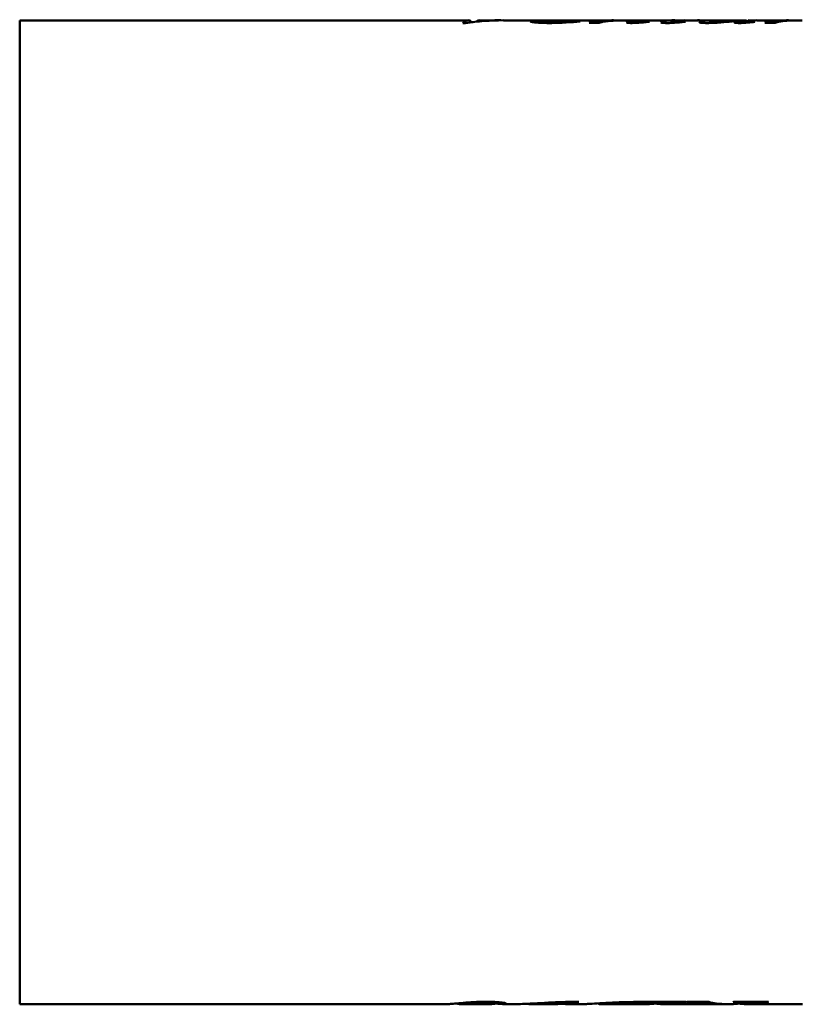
# Model space of a CAD drawing. Header units: millimetres. Extents: x 1066 to 1559, y 677 to 1180.
# Tile 2 of 5: x 1066 to 1204, y 871 to 1045. Entities that reach past the tile are written whole.
import ezdxf

# ---------------------------------------------------------------- set-up
doc = ezdxf.new("R2010")
doc.units = ezdxf.units.MM
doc.header["$LTSCALE"] = 6.25
doc.layers.add('Widoczne (ISO)', color=7, linetype='Continuous', lineweight=50)

msp = doc.modelspace()

# ---------------------------------------------------------------- linework, layer by layer
at = {"layer": 'Widoczne (ISO)'}
for p, q in [((1065.75, 871.43), (1065.75, 1044.82)), ((1065.75, 1044.82), (1144.8, 1044.82)), ((1146.85, 1044.82), (1150.09, 1044.82)), ((1151.03, 1044.82), (1158.37, 1044.82)), ((1159.8, 1044.82), (1163.7, 1044.82)), ((1163.71, 1044.79), (1163.71, 1044.82)), ((1165.37, 1044.82), (1168.65, 1044.82)), ((1168.68, 1044.59), (1168.68, 1044.82)), ((1170.45, 1044.82), (1172.17, 1044.82)), ((1173.24, 1044.82), (1175.07, 1044.82)), ((1175.07, 1044.61), (1175.07, 1044.82)), ((1176.93, 1044.82), (1180.98, 1044.82)), ((1181.25, 1044.66), (1181.25, 1044.82)), ((1182.87, 1044.82), (1185.69, 1044.82)), ((1186.42, 1044.82), (1187.86, 1044.82)), ((1187.9, 1044.64), (1187.9, 1044.82)), ((1189.75, 1044.82), (1193.9, 1044.82)), ((1194.11, 1044.67), (1194.11, 1044.82)), ((1194.39, 1044.72), (1194.39, 1044.81)), ((1194.39, 1044.81), (1195.19, 1044.81)), ((1195.68, 1044.82), (1199.56, 1044.82)), ((1199.59, 1044.59), (1199.59, 1044.82)), ((1201.29, 1044.82), (1202.85, 1044.82)), ((1144.32, 1044.34), (1143.89, 1044.34)), ((1145.3, 1044.47), (1145.3, 1044.64)), ((1145.3, 1044.52), (1145.71, 1044.52)), ((1146.34, 1044.59), (1146.34, 1044.67)), ((1157.67, 1044.38), (1157.67, 1044.66)), ((1157.81, 1044.72), (1157.81, 1044.74)), ((1164.31, 1044.58), (1164.31, 1044.62)), ((1167.93, 1044.38), (1166.17, 1044.38)), ((1169.47, 1044.7), (1169.47, 1044.75)), ((1174.66, 1044.38), (1174.66, 1044.5)), ((1175.22, 1044.43), (1175.22, 1044.48)), ((1176.43, 1044.54), (1176.43, 1044.6)), ((1180.61, 1044.36), (1180.61, 1044.49)), ((1181.59, 1044.42), (1181.59, 1044.49)), ((1182.72, 1044.54), (1182.72, 1044.6)), ((1187.47, 1044.36), (1187.47, 1044.52)), ((1193, 1044.36), (1193, 1044.76)), ((1193.54, 1044.38), (1193.54, 1044.5)), ((1195.03, 1044.53), (1195.03, 1044.59)), ((1198.91, 1044.38), (1197.11, 1044.38)), ((1200.19, 1044.69), (1200.19, 1044.74)), ((1065.75, 871.43), (1141.3, 871.43)), ((1143.47, 871.43), (1148.95, 871.43)), ((1149.73, 871.78), (1149.73, 871.61)), ((1151.15, 871.43), (1153.76, 871.43)), ((1155.96, 871.43), (1160.55, 871.43)), ((1156.49, 871.55), (1156.49, 871.44)), ((1157.08, 871.58), (1157.08, 871.45)), ((1160.65, 871.46), (1160.65, 871.43)), ((1162.61, 871.43), (1165.56, 871.43)), ((1164.33, 871.8), (1164.33, 871.84)), ((1167.84, 871.56), (1167.84, 871.44)), ((1167.93, 871.43), (1176.8, 871.43)), ((1171.05, 871.72), (1171.05, 871.63)), ((1176.43, 871.81), (1183.21, 871.81)), ((1178.23, 871.81), (1178.23, 871.73)), ((1178.69, 871.81), (1178.69, 871.69)), ((1178.9, 871.43), (1186.95, 871.43)), ((1181.11, 871.81), (1181.11, 871.71)), ((1181.8, 871.81), (1181.8, 871.76)), ((1183.05, 871.81), (1183.05, 871.77)), ((1183.41, 871.81), (1187.24, 871.81)), ((1187.77, 871.67), (1187.77, 871.43)), ((1191.67, 871.81), (1197.79, 871.81)), ((1192.98, 871.81), (1192.98, 871.75)), ((1193.32, 871.81), (1193.32, 871.69)), ((1193.53, 871.43), (1203.73, 871.43)), ((1196.48, 871.81), (1196.48, 871.76)), ((1197.65, 871.81), (1197.65, 871.77))]:
    msp.add_line(p, q, dxfattribs=at)
for centre, major_axis, ratio, start_param, end_param in [((1144.8, 958.13), (0, -86.7), 0.099117, 3.093218, 3.247075), ((1151.03, 958.13), (0, 86.7), 0.735326, 0, 0.105482), ((1150.09, 958.13), (0, -86.7), 0.733129, 3.134138, 3.200625), ((1146.85, 958.13), (0, 86.7), 0.1, 0, 0.059032), ((1168.69, 958.13), (0, -86.7), 0.287986, 3.157318, 3.24283), ((1160.35, 958.13), (481.48, 0), 0.180064, 1.550852, 1.553508), ((1170.45, 958.13), (0, 86.7), 0.287469, 0, 0.039256), ((1175.22, 958.13), (0, -86.7), 0.330579, 3.157469, 3.212259), ((1177.07, 958.13), (0, 86.7), 0.331565, 0.017234, 0.074144), ((1180.98, 958.13), (0, -86.7), 0.302682, 3.131384, 3.210143), ((1182.87, 958.13), (0, 86.7), 0.308851, 0, 0.069911), ((1184.38, 958.13), (-121.38, 0), 0.714286, 4.702393, 4.705409), ((1187.92, 958.13), (0, -86.7), 0.336918, 3.157167, 3.199266), ((1189.83, 958.13), (0, 86.7), 0.34375, 0.017535, 0.060996), ((1195.68, 958.13), (0, 86.7), 0.302198, 0, 0.063413), ((1193.93, 958.13), (0, -86.7), 0.28, 3.122638, 3.133947), ((1199.62, 958.13), (0, -86.7), 0.286988, 3.158072, 3.24283), ((1189.99, 958.13), (535.79, 0), 0.161812, 1.550638, 1.552872), ((1201.29, 958.13), (0, 86.7), 0.287016, 0, 0.044085), ((1160.21, 958.13), (0, 86.7), 0.692308, 6.210856, 6.214786), ((1170.52, 958.13), (0, 86.7), 0.295302, 0.07868, 0.101238), ((1166.24, 958.13), (-142.79, 0), 0.607143, 4.638397, 4.640967), ((1174.33, 958.13), (-118.22, 0), 0.733333, 4.638094, 4.64142), ((1186.96, 958.13), (-111.47, 0), 0.777778, 4.636733, 4.639908), ((1201.14, 958.13), (0, 86.7), 0.254386, 0.083975, 0.101238), ((1176.8, 958.13), (0, -86.7), 0.285867, 0, 0.060489), ((1178.9, 958.13), (0, 86.7), 0.287449, 3.09936, 3.199363), ((1180.25, 958.13), (0, 86.7), 0.363636, 3.230659, 3.235656), ((1180.94, 958.13), (0, -86.7), 0.30303, 0.089067, 0.094063), ((1187.83, 958.13), (0, -86.7), 0.325905, 6.226925, 6.281084), ((1189.91, 958.13), (0, 86.7), 0.327731, 3.047529, 3.13738), ((1189.45, 958.13), (0, -86.7), 0.272727, 0.089067, 0.094063), ((1191.55, 958.13), (0, -86.7), 0.282776, 0.002101, 0.060791), ((1193.53, 958.13), (0, 86.7), 0.286486, 3.101412, 3.199665), ((1195.32, 958.13), (0, 86.7), 0.30303, 3.230659, 3.235656)]:
    msp.add_ellipse(centre, major_axis=major_axis, ratio=ratio, start_param=start_param, end_param=end_param, dxfattribs=at)
for points, knots in [([(1155.73, 1044.64), (1155.73, 1044.68), (1155.82, 1044.71), (1156.17, 1044.76), (1156.43, 1044.78), (1157.19, 1044.82), (1157.81, 1044.82), (1158.87, 1044.82), (1159.04, 1044.82), (1159.2, 1044.82)], [0, 0, 0, 0, 0.1756756, 0.1756756, 0.3673139, 0.3673139, 0.633694, 0.633694, 0.6823237, 0.6823237, 0.6823237, 0.6823237]), ([(1159.8, 1044.82), (1159.47, 1044.82), (1159.12, 1044.82), (1158.34, 1044.8), (1158.03, 1044.78), (1157.81, 1044.74)], [-0.4591481, -0.4591481, -0.4591481, -0.4591481, -0.2600442, -0.2600442, 0, 0, 0, 0]), ([(1160.73, 1044.77), (1161.16, 1044.77), (1161.58, 1044.78), (1162.3, 1044.8), (1162.61, 1044.8), (1163.02, 1044.81), (1163.31, 1044.82), (1163.57, 1044.82), (1163.62, 1044.82), (1163.69, 1044.82), (1163.71, 1044.82), (1163.71, 1044.82)], [-0.7675339, -0.7675339, -0.7675339, -0.7675339, -0.4778274, -0.4778274, -0.2301538, -0.2301538, -0.0916286, -0.0916286, -0.0440815, -0.0440815, 0, 0, 0, 0]), ([(1164.58, 1044.81), (1164.18, 1044.8), (1163.69, 1044.79), (1162.65, 1044.77), (1162.08, 1044.76), (1161.51, 1044.75)], [0, 0, 0, 0, 0.1814814, 0.1814814, 0.3632061, 0.3632061, 0.3632061, 0.3632061]), ([(1163.71, 1044.8), (1163.72, 1044.8), (1163.74, 1044.8), (1163.97, 1044.8), (1164.2, 1044.8), (1164.58, 1044.81), (1164.71, 1044.81), (1164.83, 1044.81)], [0.077978, 0.077978, 0.077978, 0.077978, 0.0822372, 0.0822372, 0.1504693, 0.1504693, 0.2084812, 0.2084812, 0.2084812, 0.2084812]), ([(1165.37, 1044.82), (1165.36, 1044.82), (1165.35, 1044.82), (1165.29, 1044.82), (1165.23, 1044.82), (1165.02, 1044.82), (1164.82, 1044.81), (1164.58, 1044.81)], [0.0206282, 0.0206282, 0.0206282, 0.0206282, 0.0513972, 0.0513972, 0.1038548, 0.1038548, 0.2084239, 0.2084239, 0.2084239, 0.2084239]), ([(1168.3, 1044.81), (1168.38, 1044.82), (1168.47, 1044.82), (1168.62, 1044.82), (1168.68, 1044.82), (1168.68, 1044.82)], [0, 0, 0, 0, 0.0916226, 0.0916226, 0.1847125, 0.1847125, 0.1847125, 0.1847125]), ([(1169.47, 1044.75), (1170.59, 1044.82), (1171.58, 1044.82), (1172.48, 1044.82), (1172.56, 1044.82), (1172.64, 1044.82)], [0, 0, 0, 0, 0.5715577, 0.5715577, 0.6312455, 0.6312455, 0.6312455, 0.6312455]), ([(1173.24, 1044.82), (1172.98, 1044.82), (1172.74, 1044.82), (1172.15, 1044.82), (1171.77, 1044.81), (1170.69, 1044.78), (1170.07, 1044.75), (1169.51, 1044.7)], [0.0457125, 0.0457125, 0.0457125, 0.0457125, 0.138055, 0.138055, 0.2901325, 0.2901325, 0.5289714, 0.5289714, 0.5289714, 0.5289714]), ([(1174.77, 1044.81), (1174.84, 1044.81), (1174.91, 1044.82), (1175.02, 1044.82), (1175.07, 1044.82), (1175.07, 1044.82)], [0, 0, 0, 0, 0.0689546, 0.0689546, 0.1421896, 0.1421896, 0.1421896, 0.1421896]), ([(1175.5, 1044.8), (1175.61, 1044.8), (1175.72, 1044.8), (1175.94, 1044.8), (1176.03, 1044.8), (1176.3, 1044.81), (1176.45, 1044.81), (1176.58, 1044.81), (1176.58, 1044.81), (1176.59, 1044.81)], [0, 0, 0, 0, 0.0335142, 0.0335142, 0.0652443, 0.0652443, 0.1226921, 0.1226921, 0.1268245, 0.1268245, 0.1268245, 0.1268245]), ([(1176.93, 1044.82), (1176.91, 1044.82), (1176.87, 1044.82), (1176.76, 1044.82), (1176.67, 1044.81), (1176.57, 1044.81)], [0.0366281, 0.0366281, 0.0366281, 0.0366281, 0.0930259, 0.0930259, 0.1876112, 0.1876112, 0.1876112, 0.1876112]), ([(1187.46, 1044.81), (1187.56, 1044.82), (1187.67, 1044.82), (1187.83, 1044.82), (1187.9, 1044.82), (1187.9, 1044.82)], [0, 0, 0, 0, 0.0942225, 0.0942225, 0.167419, 0.167419, 0.167419, 0.167419]), ([(1187.9, 1044.8), (1187.93, 1044.8), (1187.96, 1044.8), (1188.25, 1044.8), (1188.51, 1044.8), (1188.78, 1044.8)], [0.07152042, 0.07152042, 0.07152042, 0.07152042, 0.08085616, 0.08085616, 0.16160882, 0.16160882, 0.16160882, 0.16160882]), ([(1188.04, 1044.48), (1188.18, 1044.48), (1188.33, 1044.48), (1188.64, 1044.49), (1188.82, 1044.5), (1189.23, 1044.52), (1189.66, 1044.55), (1190.91, 1044.65), (1191.77, 1044.72), (1192.73, 1044.77), (1193.23, 1044.83), (1193.9, 1044.82)], [0, 0, 0, 0, 0.0426857, 0.0426857, 0.1001395, 0.1001395, 0.1835571, 0.1835571, 0.2246937, 0.2246937, 0.237288, 0.237288, 0.237288, 0.237288]), ([(1188.78, 1044.8), (1188.9, 1044.8), (1189.02, 1044.8), (1189.16, 1044.8), (1189.18, 1044.8), (1189.19, 1044.8)], [0, 0, 0, 0, 0.03688747, 0.03688747, 0.04247252, 0.04247252, 0.04247252, 0.04247252]), ([(1189.75, 1044.82), (1189.72, 1044.82), (1189.69, 1044.82), (1189.56, 1044.82), (1189.43, 1044.81), (1189.3, 1044.81)], [0.0601491, 0.0601491, 0.0601491, 0.0601491, 0.0853724, 0.0853724, 0.1618039, 0.1618039, 0.1618039, 0.1618039]), ([(1199.21, 1044.81), (1199.3, 1044.81), (1199.39, 1044.82), (1199.53, 1044.82), (1199.59, 1044.82), (1199.59, 1044.82)], [0, 0, 0, 0, 0.0934709, 0.0934709, 0.1849969, 0.1849969, 0.1849969, 0.1849969]), ([(1200.19, 1044.74), (1200.71, 1044.78), (1201.29, 1044.8), (1202.29, 1044.82), (1202.75, 1044.82), (1203.24, 1044.82)], [0, 0, 0, 0, 0.3078556, 0.3078556, 0.5112911, 0.5112911, 0.5112911, 0.5112911]), ([(1202.83, 1044.82), (1202.44, 1044.81), (1202.06, 1044.8), (1201.36, 1044.78), (1201.02, 1044.76), (1200.7, 1044.73)], [0, 0, 0, 0, 0.1816975, 0.1816975, 0.3642386, 0.3642386, 0.3642386, 0.3642386]), ([(1203.72, 1044.82), (1203.6, 1044.82), (1203.45, 1044.82), (1203.14, 1044.82), (1202.98, 1044.82), (1202.83, 1044.82)], [0.00428237, 0.00428237, 0.00428237, 0.00428237, 0.0450226, 0.0450226, 0.08705255, 0.08705255, 0.08705255, 0.08705255]), ([(1145.21, 1044.72), (1145.23, 1044.71), (1145.25, 1044.7), (1145.28, 1044.67), (1145.3, 1044.66), (1145.3, 1044.64)], [0, 0, 0, 0, 0.0662475, 0.0662475, 0.1259318, 0.1259318, 0.1259318, 0.1259318]), ([(1159.21, 1044.35), (1158.9, 1044.35), (1158.59, 1044.35), (1158.01, 1044.37), (1157.75, 1044.37), (1157.17, 1044.4), (1156.89, 1044.43), (1156.59, 1044.46), (1156.53, 1044.47), (1156.24, 1044.5), (1156.05, 1044.53), (1155.79, 1044.59), (1155.73, 1044.62), (1155.73, 1044.64)], [0, 0, 0, 0, 0.0932123, 0.0932123, 0.176888, 0.176888, 0.2866765, 0.2866765, 0.3152434, 0.3152434, 0.4431296, 0.4431296, 0.5683106, 0.5683106, 0.5683106, 0.5683106]), ([(1157.73, 1044.71), (1157.71, 1044.71), (1157.7, 1044.7), (1157.69, 1044.69), (1157.68, 1044.68), (1157.67, 1044.67), (1157.67, 1044.66)], [0, 0, 0, 0, 0.05366022, 0.05366022, 0.05366022, 0.09719325, 0.09719325, 0.09719325, 0.09719325]), ([(1157.67, 1044.66), (1157.67, 1044.64), (1157.71, 1044.63), (1157.88, 1044.59), (1158, 1044.57), (1158.33, 1044.54), (1158.58, 1044.52), (1159.12, 1044.49), (1159.33, 1044.48), (1159.79, 1044.47), (1160.03, 1044.47), (1160.27, 1044.47)], [0, 0, 0, 0, 0.0814179, 0.0814179, 0.161317, 0.161317, 0.242833, 0.242833, 0.2910235, 0.2910235, 0.3411468, 0.3411468, 0.3411468, 0.3411468]), ([(1161.51, 1044.75), (1160.92, 1044.74), (1160.25, 1044.73), (1159.02, 1044.72), (1158.36, 1044.72), (1157.73, 1044.71)], [0, 0, 0, 0, 0.1876554, 0.1876554, 0.3783725, 0.3783725, 0.3783725, 0.3783725]), ([(1157.81, 1044.74), (1158.31, 1044.74), (1158.81, 1044.75), (1159.78, 1044.76), (1160.27, 1044.76), (1160.73, 1044.77)], [-0.2976271, -0.2976271, -0.2976271, -0.2976271, -0.1484099, -0.1484099, 0, 0, 0, 0]), ([(1164.55, 1044.6), (1163.82, 1044.54), (1163, 1044.48), (1161.65, 1044.41), (1161.15, 1044.39), (1160.17, 1044.36), (1159.7, 1044.35), (1159.21, 1044.35)], [0, 0, 0, 0, 0.3071154, 0.3071154, 0.4676195, 0.4676195, 0.6132178, 0.6132178, 0.6132178, 0.6132178]), ([(1160.27, 1044.47), (1160.7, 1044.47), (1161.12, 1044.48), (1161.98, 1044.5), (1162.66, 1044.53), (1164.31, 1044.62)], [0, 0, 0, 0, 0.1290054, 0.1290054, 0.2711073, 0.2711073, 0.2711073, 0.2711073]), ([(1169.51, 1044.7), (1169.31, 1044.68), (1169.13, 1044.66), (1168.96, 1044.64), (1168.79, 1044.61), (1168.64, 1044.58), (1168.51, 1044.55)], [0, 0, 0, 0, 0.119152, 0.119152, 0.119152, 0.2425991, 0.2425991, 0.2425991, 0.2425991]), ([(1172.74, 1044.45), (1172.74, 1044.47), (1172.81, 1044.5), (1172.98, 1044.56), (1173.09, 1044.58), (1173.2, 1044.61)], [0, 0, 0, 0, 0.078311, 0.078311, 0.1517462, 0.1517462, 0.1517462, 0.1517462]), ([(1173.66, 1044.35), (1173.55, 1044.35), (1173.44, 1044.35), (1173.25, 1044.36), (1173.16, 1044.36), (1173.02, 1044.37), (1172.94, 1044.38), (1172.83, 1044.4), (1172.8, 1044.41), (1172.75, 1044.43), (1172.74, 1044.44), (1172.74, 1044.45)], [0, 0, 0, 0, 0.0317948, 0.0317948, 0.0610713, 0.0610713, 0.0865963, 0.0865963, 0.1057153, 0.1057153, 0.1269328, 0.1269328, 0.1269328, 0.1269328]), ([(1174.82, 1044.39), (1174.65, 1044.38), (1174.46, 1044.37), (1174.07, 1044.36), (1173.87, 1044.35), (1173.66, 1044.35)], [0, 0, 0, 0, 0.0628729, 0.0628729, 0.1254267, 0.1254267, 0.1254267, 0.1254267]), ([(1174.94, 1044.58), (1174.88, 1044.57), (1174.81, 1044.55), (1174.71, 1044.52), (1174.66, 1044.51), (1174.66, 1044.5)], [0, 0, 0, 0, 0.0581205, 0.0581205, 0.1184674, 0.1184674, 0.1184674, 0.1184674]), ([(1174.66, 1044.5), (1174.66, 1044.5), (1174.67, 1044.49), (1174.71, 1044.48), (1174.74, 1044.48), (1174.79, 1044.47), (1174.82, 1044.47), (1174.86, 1044.47), (1174.87, 1044.47), (1174.9, 1044.47), (1174.91, 1044.47), (1174.92, 1044.47)], [0, 0, 0, 0, 0.01689141, 0.01689141, 0.03383952, 0.03383952, 0.04497486, 0.04497486, 0.04975988, 0.04975988, 0.05432355, 0.05432355, 0.05432355, 0.05432355]), ([(1176.79, 1044.58), (1176.52, 1044.55), (1176.22, 1044.52), (1175.58, 1044.46), (1175.22, 1044.42), (1174.82, 1044.39)], [0, 0, 0, 0, 0.1464464, 0.1464464, 0.2911342, 0.2911342, 0.2911342, 0.2911342]), ([(1174.92, 1044.47), (1174.95, 1044.47), (1174.98, 1044.47), (1175.01, 1044.47), (1175.07, 1044.47), (1175.15, 1044.47), (1175.22, 1044.48)], [0, 0, 0, 0, 0.00824158, 0.00824158, 0.00824158, 0.03013307, 0.03013307, 0.03013307, 0.03013307]), ([(1175.22, 1044.48), (1175.46, 1044.5), (1175.68, 1044.52), (1176.07, 1044.56), (1176.26, 1044.58), (1176.43, 1044.6)], [0, 0, 0, 0, 0.0944494, 0.0944494, 0.1901343, 0.1901343, 0.1901343, 0.1901343]), ([(1178.78, 1044.46), (1178.78, 1044.49), (1178.85, 1044.52), (1179, 1044.57), (1179.09, 1044.6), (1179.19, 1044.62)], [0, 0, 0, 0, 0.0893538, 0.0893538, 0.1734686, 0.1734686, 0.1734686, 0.1734686]), ([(1179.9, 1044.35), (1179.82, 1044.35), (1179.73, 1044.35), (1179.56, 1044.35), (1179.49, 1044.36), (1179.27, 1044.37), (1179.16, 1044.38), (1178.98, 1044.39), (1178.91, 1044.41), (1178.8, 1044.43), (1178.78, 1044.45), (1178.78, 1044.46)], [0, 0, 0, 0, 0.0262773, 0.0262773, 0.0508565, 0.0508565, 0.0976179, 0.0976179, 0.1529496, 0.1529496, 0.2138156, 0.2138156, 0.2138156, 0.2138156]), ([(1181.16, 1044.39), (1180.97, 1044.38), (1180.76, 1044.37), (1180.54, 1044.36), (1180.33, 1044.35), (1180.12, 1044.35), (1179.9, 1044.35)], [0, 0, 0, 0, 0.0699976, 0.0699976, 0.0699976, 0.13508, 0.13508, 0.13508, 0.13508]), ([(1181, 1044.61), (1180.92, 1044.59), (1180.83, 1044.57), (1180.67, 1044.53), (1180.61, 1044.5), (1180.61, 1044.49)], [0, 0, 0, 0, 0.0792562, 0.0792562, 0.177823, 0.177823, 0.177823, 0.177823]), ([(1180.61, 1044.49), (1180.61, 1044.48), (1180.61, 1044.48), (1180.63, 1044.47), (1180.64, 1044.47), (1180.68, 1044.46), (1180.71, 1044.46), (1180.76, 1044.46), (1180.78, 1044.46), (1180.84, 1044.45), (1180.87, 1044.45), (1180.9, 1044.45)], [0, 0, 0, 0, 0.01214316, 0.01214316, 0.0228037, 0.0228037, 0.04022428, 0.04022428, 0.05761762, 0.05761762, 0.07460376, 0.07460376, 0.07460376, 0.07460376]), ([(1180.9, 1044.45), (1180.95, 1044.45), (1181, 1044.45), (1181.04, 1044.46), (1181.13, 1044.46), (1181.22, 1044.46), (1181.29, 1044.47), (1181.4, 1044.47), (1181.5, 1044.48), (1181.59, 1044.49)], [0, 0, 0, 0, 0.01488048, 0.01488048, 0.01488048, 0.0424164, 0.0424164, 0.0424164, 0.0798027, 0.0798027, 0.0798027, 0.0798027]), ([(1183.11, 1044.58), (1182.84, 1044.55), (1182.55, 1044.52), (1181.93, 1044.45), (1181.56, 1044.42), (1181.16, 1044.39)], [0, 0, 0, 0, 0.1456989, 0.1456989, 0.2895036, 0.2895036, 0.2895036, 0.2895036]), ([(1181.59, 1044.49), (1181.72, 1044.5), (1181.95, 1044.52), (1182.31, 1044.56), (1182.52, 1044.58), (1182.72, 1044.6)], [0, 0, 0, 0, 0.0533986, 0.0533986, 0.1187028, 0.1187028, 0.1187028, 0.1187028]), ([(1185.6, 1044.48), (1185.6, 1044.51), (1185.7, 1044.55), (1185.93, 1044.62), (1186.08, 1044.65), (1186.23, 1044.68)], [0, 0, 0, 0, 0.1212662, 0.1212662, 0.2441533, 0.2441533, 0.2441533, 0.2441533]), ([(1186.94, 1044.35), (1186.79, 1044.35), (1186.65, 1044.35), (1186.38, 1044.36), (1186.25, 1044.37), (1186.04, 1044.38), (1185.9, 1044.39), (1185.73, 1044.42), (1185.68, 1044.43), (1185.62, 1044.45), (1185.6, 1044.47), (1185.6, 1044.48)], [0, 0, 0, 0, 0.0435184, 0.0435184, 0.0853373, 0.0853373, 0.1219075, 0.1219075, 0.1424035, 0.1424035, 0.1641337, 0.1641337, 0.1641337, 0.1641337]), ([(1193, 1044.76), (1192.34, 1044.72), (1191.58, 1044.65), (1190.31, 1044.54), (1189.59, 1044.47), (1188.43, 1044.39), (1188.12, 1044.38), (1187.52, 1044.36), (1187.23, 1044.35), (1186.94, 1044.35)], [0, 0, 0, 0, 0.3725835, 0.3725835, 0.6122131, 0.6122131, 0.6909179, 0.6909179, 0.7587017, 0.7587017, 0.7587017, 0.7587017]), ([(1188.01, 1044.66), (1187.89, 1044.64), (1187.76, 1044.61), (1187.55, 1044.56), (1187.47, 1044.54), (1187.47, 1044.52)], [0, 0, 0, 0, 0.1099409, 0.1099409, 0.2233433, 0.2233433, 0.2233433, 0.2233433]), ([(1187.47, 1044.52), (1187.47, 1044.52), (1187.48, 1044.51), (1187.52, 1044.5), (1187.55, 1044.5), (1187.62, 1044.49), (1187.66, 1044.49), (1187.76, 1044.48), (1187.81, 1044.48), (1187.92, 1044.48), (1187.98, 1044.48), (1188.04, 1044.48)], [0, 0, 0, 0, 0.01870571, 0.01870571, 0.03516926, 0.03516926, 0.05172342, 0.05172342, 0.0674401, 0.0674401, 0.08520105, 0.08520105, 0.08520105, 0.08520105]), ([(1191.73, 1044.44), (1191.73, 1044.46), (1191.76, 1044.48), (1191.81, 1044.51), (1191.85, 1044.52), (1191.89, 1044.53)], [0, 0, 0, 0, 0.0525258, 0.0525258, 0.1057546, 0.1057546, 0.1057546, 0.1057546]), ([(1192.61, 1044.35), (1192.51, 1044.35), (1192.41, 1044.35), (1192.22, 1044.36), (1192.14, 1044.36), (1191.99, 1044.37), (1191.92, 1044.38), (1191.82, 1044.4), (1191.79, 1044.41), (1191.74, 1044.42), (1191.73, 1044.43), (1191.73, 1044.44)], [0, 0, 0, 0, 0.0303586, 0.0303586, 0.0589024, 0.0589024, 0.0885833, 0.0885833, 0.1118674, 0.1118674, 0.1369457, 0.1369457, 0.1369457, 0.1369457]), ([(1191.89, 1044.53), (1191.97, 1044.56), (1192.14, 1044.61), (1192.56, 1044.7), (1192.78, 1044.73), (1193, 1044.76)], [0, 0, 0, 0, 0.1033136, 0.1033136, 0.20242, 0.20242, 0.20242, 0.20242]), ([(1193.71, 1044.39), (1193.54, 1044.38), (1193.35, 1044.37), (1193.15, 1044.36), (1192.98, 1044.35), (1192.8, 1044.35), (1192.61, 1044.35)], [0, 0, 0, 0, 0.0633899, 0.0633899, 0.0633899, 0.1193025, 0.1193025, 0.1193025, 0.1193025]), ([(1194.02, 1044.65), (1193.91, 1044.62), (1193.8, 1044.6), (1193.61, 1044.54), (1193.54, 1044.51), (1193.54, 1044.5)], [0, 0, 0, 0, 0.1131893, 0.1131893, 0.2248572, 0.2248572, 0.2248572, 0.2248572]), ([(1193.54, 1044.5), (1193.54, 1044.49), (1193.54, 1044.48), (1193.57, 1044.47), (1193.59, 1044.47), (1193.63, 1044.47), (1193.64, 1044.47), (1193.68, 1044.46), (1193.7, 1044.46), (1193.73, 1044.46), (1193.74, 1044.46), (1193.76, 1044.46)], [0, 0, 0, 0, 0.02173278, 0.02173278, 0.03523333, 0.03523333, 0.04481787, 0.04481787, 0.05083811, 0.05083811, 0.05718759, 0.05718759, 0.05718759, 0.05718759]), ([(1195.38, 1044.57), (1195.16, 1044.54), (1194.92, 1044.51), (1194.38, 1044.45), (1194.06, 1044.42), (1193.71, 1044.39)], [0, 0, 0, 0, 0.1335825, 0.1335825, 0.2662743, 0.2662743, 0.2662743, 0.2662743]), ([(1193.76, 1044.46), (1193.8, 1044.46), (1193.84, 1044.46), (1193.92, 1044.47), (1193.96, 1044.47), (1194.1, 1044.48), (1194.19, 1044.49), (1194.55, 1044.53), (1194.83, 1044.57), (1195.03, 1044.59)], [0, 0, 0, 0, 0.0116802, 0.0116802, 0.0252251, 0.0252251, 0.0652337, 0.0652337, 0.1210406, 0.1210406, 0.1210406, 0.1210406]), ([(1199.85, 1044.64), (1199.75, 1044.62), (1199.65, 1044.6), (1199.48, 1044.57), (1199.33, 1044.53), (1199.29, 1044.52)], [0, 0, 0, 0, 0.0876849, 0.0876849, 0.1477758, 0.1477758, 0.1477758, 0.1477758]), ([(1200.7, 1044.73), (1200.53, 1044.72), (1200.38, 1044.71), (1200.24, 1044.69), (1200.1, 1044.68), (1199.97, 1044.66), (1199.85, 1044.64)], [0, 0, 0, 0, 0.0953916, 0.0953916, 0.0953916, 0.1964924, 0.1964924, 0.1964924, 0.1964924]), ([(1141.3, 871.43), (1141.36, 871.43), (1141.43, 871.43), (1141.71, 871.44), (1142.01, 871.46), (1142.88, 871.54), (1143.36, 871.59), (1143.93, 871.64)], [0.2976327, 0.2976327, 0.2976327, 0.2976327, 0.3912529, 0.3912529, 0.6377482, 0.6377482, 0.8419313, 0.8419313, 0.8419313, 0.8419313]), ([(1144.35, 871.49), (1143.93, 871.44), (1143.55, 871.42), (1143.04, 871.44), (1142.85, 871.48), (1142.79, 871.53)], [-0.8206367, -0.8206367, -0.8206367, -0.8206367, -0.4080851, -0.4080851, -0.0731403, -0.0731403, -0.0731403, -0.0731403]), ([(1143.93, 871.64), (1144.27, 871.67), (1144.65, 871.7), (1145.07, 871.73), (1145.43, 871.76), (1145.83, 871.78), (1146.26, 871.8)], [0, 0, 0, 0, 0.1655661, 0.1655661, 0.1655661, 0.3105807, 0.3105807, 0.3105807, 0.3105807]), ([(1146.67, 871.75), (1146.09, 871.71), (1145.62, 871.65), (1144.9, 871.56), (1144.6, 871.51), (1144.35, 871.49)], [-0.4907786, -0.4907786, -0.4907786, -0.4907786, -0.2477555, -0.2477555, 0, 0, 0, 0]), ([(1146.26, 871.8), (1146.5, 871.82), (1146.75, 871.82), (1147.02, 871.83), (1147.3, 871.84), (1147.6, 871.84), (1147.89, 871.84)], [0, 0, 0, 0, 0.0812145, 0.0812145, 0.0812145, 0.1691245, 0.1691245, 0.1691245, 0.1691245]), ([(1147.9, 871.8), (1147.67, 871.8), (1147.45, 871.79), (1147.24, 871.79), (1147.03, 871.78), (1146.84, 871.77), (1146.67, 871.75)], [0, 0, 0, 0, 0.0686912, 0.0686912, 0.0686912, 0.1362882, 0.1362882, 0.1362882, 0.1362882]), ([(1147.89, 871.84), (1148.21, 871.84), (1148.53, 871.83), (1149.13, 871.82), (1149.41, 871.8), (1150.1, 871.76), (1150.38, 871.73), (1150.84, 871.68), (1151.06, 871.65), (1151.31, 871.59), (1151.38, 871.57), (1151.48, 871.52), (1151.5, 871.5), (1151.5, 871.49)], [0, 0, 0, 0, 0.096148, 0.096148, 0.18988, 0.18988, 0.343803, 0.343803, 0.756362, 0.756362, 1.045445, 1.045445, 1.380722, 1.380722, 1.380722, 1.380722]), ([(1149.73, 871.61), (1149.73, 871.62), (1149.71, 871.64), (1149.61, 871.68), (1149.54, 871.7), (1149.3, 871.74), (1149.13, 871.75), (1148.82, 871.77), (1148.66, 871.78), (1148.29, 871.79), (1148.1, 871.8), (1147.9, 871.8)], [-0.2749353, -0.2749353, -0.2749353, -0.2749353, -0.2217274, -0.2217274, -0.1770226, -0.1770226, -0.1173555, -0.1173555, -0.0586781, -0.0586781, 0, 0, 0, 0]), ([(1148.95, 871.43), (1149.15, 871.43), (1149.33, 871.44), (1149.62, 871.49), (1149.73, 871.54), (1149.73, 871.61)], [-0.5554144, -0.5554144, -0.5554144, -0.5554144, -0.2984835, -0.2984835, 0, 0, 0, 0]), ([(1151.5, 871.49), (1151.5, 871.45), (1151.41, 871.43), (1151.24, 871.43), (1151.06, 871.42), (1150.8, 871.43), (1150.47, 871.46)], [0, 0, 0, 0, 0.2734093, 0.2734093, 0.2734093, 0.5566932, 0.5566932, 0.5566932, 0.5566932]), ([(1153.76, 871.43), (1154.11, 871.43), (1154.6, 871.45), (1155.5, 871.49), (1155.93, 871.51), (1157.26, 871.59), (1158.15, 871.64), (1159.54, 871.71), (1160.38, 871.75), (1161.28, 871.78)], [0.357237, 0.357237, 0.357237, 0.357237, 0.685388, 0.685388, 0.924526, 0.924526, 1.356615, 1.356615, 1.924311, 1.924311, 1.924311, 1.924311]), ([(1156.49, 871.44), (1156.03, 871.42), (1155.62, 871.43), (1155.23, 871.45), (1155.15, 871.46), (1155.08, 871.47)], [-0.6279344, -0.6279344, -0.6279344, -0.6279344, -0.3135858, -0.3135858, -0.2174895, -0.2174895, -0.2174895, -0.2174895]), ([(1158.33, 871.45), (1158.13, 871.45), (1157.92, 871.45), (1157.53, 871.45), (1157.37, 871.44), (1156.96, 871.44), (1156.71, 871.44), (1156.49, 871.44)], [-0.2077504, -0.2077504, -0.2077504, -0.2077504, -0.1397173, -0.1397173, -0.0786531, -0.0786531, 0, 0, 0, 0]), ([(1162.22, 871.73), (1161.29, 871.69), (1160.44, 871.64), (1158.88, 871.55), (1157.96, 871.49), (1157.08, 871.45)], [0, 0, 0, 0, 0.3168386, 0.3168386, 0.6405436, 0.6405436, 0.6405436, 0.6405436]), ([(1157.08, 871.45), (1157.33, 871.46), (1157.61, 871.46), (1158.15, 871.47), (1158.51, 871.47), (1159.11, 871.47)], [0, 0, 0, 0, 0.0821486, 0.0821486, 0.1706503, 0.1706503, 0.1706503, 0.1706503]), ([(1160.65, 871.43), (1160.65, 871.43), (1160.62, 871.43), (1160.49, 871.43), (1160.4, 871.43), (1160.08, 871.43), (1159.86, 871.44), (1159.49, 871.44), (1159.29, 871.44), (1158.82, 871.45), (1158.58, 871.45), (1158.33, 871.45)], [-0.3213705, -0.3213705, -0.3213705, -0.3213705, -0.2626631, -0.2626631, -0.2126434, -0.2126434, -0.1456797, -0.1456797, -0.0740583, -0.0740583, 0, 0, 0, 0]), ([(1159.11, 871.47), (1159.44, 871.47), (1159.78, 871.47), (1160.4, 871.47), (1160.68, 871.46), (1161.43, 871.45), (1161.72, 871.44), (1161.99, 871.44), (1162.13, 871.43), (1162.4, 871.43), (1162.52, 871.43), (1162.61, 871.43)], [0, 0, 0, 0, 0.1004321, 0.1004321, 0.1918488, 0.1918488, 0.3594617, 0.3594617, 0.5441053, 0.5441053, 0.7976172, 0.7976172, 0.7976172, 0.7976172]), ([(1161.28, 871.78), (1161.72, 871.79), (1162.19, 871.8), (1162.66, 871.81), (1163.21, 871.83), (1163.78, 871.83), (1164.33, 871.84)], [0, 0, 0, 0, 0.1437507, 0.1437507, 0.1437507, 0.312036, 0.312036, 0.312036, 0.312036]), ([(1164.33, 871.8), (1163.95, 871.79), (1163.57, 871.78), (1163.2, 871.77), (1162.86, 871.76), (1162.53, 871.75), (1162.22, 871.73)], [0, 0, 0, 0, 0.1180674, 0.1180674, 0.1180674, 0.2255813, 0.2255813, 0.2255813, 0.2255813]), ([(1165.56, 871.43), (1165.59, 871.43), (1165.63, 871.43), (1165.87, 871.44), (1166.15, 871.45), (1166.82, 871.5), (1167.34, 871.53), (1168.61, 871.6), (1169.54, 871.66), (1171.76, 871.75), (1172.68, 871.77), (1174.22, 871.8), (1175.35, 871.81), (1176.43, 871.81)], [0.135867, 0.135867, 0.135867, 0.135867, 0.200526, 0.200526, 0.456304, 0.456304, 1.255784, 1.255784, 1.902294, 1.902294, 2.509364, 2.509364, 3.825385, 3.825385, 3.825385, 3.825385]), ([(1171.05, 871.63), (1170.63, 871.6), (1170.25, 871.58), (1169.56, 871.54), (1169.25, 871.51), (1168.7, 871.47), (1168.36, 871.45), (1167.92, 871.42), (1167.84, 871.43), (1167.84, 871.44)], [-1.108947, -1.108947, -1.108947, -1.108947, -0.84916, -0.84916, -0.574851, -0.574851, -0.266828, -0.266828, 0, 0, 0, 0]), ([(1177.21, 871.74), (1176.28, 871.74), (1175.34, 871.74), (1173.84, 871.71), (1173.18, 871.7), (1172.01, 871.67), (1171.51, 871.65), (1171.05, 871.63)], [-0.6973253, -0.6973253, -0.6973253, -0.6973253, -0.3738011, -0.3738011, -0.1674651, -0.1674651, 0, 0, 0, 0]), ([(1178.23, 871.73), (1178.11, 871.74), (1177.96, 871.74), (1177.82, 871.74), (1177.62, 871.74), (1177.41, 871.74), (1177.21, 871.74)], [0, 0, 0, 0, 0.03747499, 0.03747499, 0.03747499, 0.08861222, 0.08861222, 0.08861222, 0.08861222]), ([(1178.69, 871.69), (1178.69, 871.69), (1178.68, 871.7), (1178.67, 871.7), (1178.66, 871.7), (1178.62, 871.71), (1178.57, 871.72), (1178.48, 871.72), (1178.44, 871.73), (1178.34, 871.73), (1178.29, 871.73), (1178.23, 871.73)], [-0.07637785, -0.07637785, -0.07637785, -0.07637785, -0.06629464, -0.06629464, -0.05588049, -0.05588049, -0.03441015, -0.03441015, -0.01749986, -0.01749986, 0, 0, 0, 0]), ([(1178.3, 871.59), (1178.38, 871.6), (1178.48, 871.62), (1178.63, 871.66), (1178.69, 871.68), (1178.69, 871.69)], [-0.08015356, -0.08015356, -0.08015356, -0.08015356, -0.03884704, -0.03884704, 0, 0, 0, 0]), ([(1181.11, 871.71), (1180.95, 871.69), (1180.8, 871.67), (1180.55, 871.62), (1180.43, 871.59), (1180.33, 871.57)], [0, 0, 0, 0, 0.082316, 0.082316, 0.1593869, 0.1593869, 0.1593869, 0.1593869]), ([(1181.8, 871.76), (1181.65, 871.75), (1181.51, 871.75), (1181.39, 871.74), (1181.28, 871.73), (1181.18, 871.72), (1181.11, 871.71)], [0, 0, 0, 0, 0.04708506, 0.04708506, 0.04708506, 0.08927564, 0.08927564, 0.08927564, 0.08927564]), ([(1183.05, 871.77), (1182.81, 871.77), (1182.52, 871.77), (1182.28, 871.77), (1182.08, 871.76), (1181.92, 871.76), (1181.8, 871.76)], [0, 0, 0, 0, 0.0743192, 0.0743192, 0.0743192, 0.132353, 0.132353, 0.132353, 0.132353]), ([(1186.24, 871.57), (1186.07, 871.59), (1185.85, 871.63), (1185.47, 871.69), (1185.32, 871.7), (1185.07, 871.72), (1184.92, 871.74), (1184.26, 871.76), (1183.77, 871.77), (1183.28, 871.77)], [0, 0, 0, 0, 0.1617488, 0.1617488, 0.24011, 0.24011, 0.2819481, 0.2819481, 0.3441091, 0.3441091, 0.3441091, 0.3441091]), ([(1189.78, 871.43), (1189.42, 871.43), (1189.05, 871.43), (1188.38, 871.43), (1188.07, 871.43), (1187.77, 871.43)], [-0.5008199, -0.5008199, -0.5008199, -0.5008199, -0.4353196, -0.4353196, -0.3755606, -0.3755606, -0.3755606, -0.3755606]), ([(1189.79, 871.43), (1190.08, 871.43), (1190.38, 871.43), (1190.68, 871.43), (1190.99, 871.43), (1191.3, 871.43), (1191.6, 871.43)], [0, 0, 0, 0, 0.0894023, 0.0894023, 0.0894023, 0.1830495, 0.1830495, 0.1830495, 0.1830495]), ([(1192.98, 871.75), (1192.93, 871.75), (1192.88, 871.75), (1192.83, 871.75), (1192.58, 871.76), (1192.13, 871.77), (1191.55, 871.77)], [0, 0, 0, 0, 0.01517491, 0.01517491, 0.01517491, 0.08537373, 0.08537373, 0.08537373, 0.08537373]), ([(1193.32, 871.69), (1193.32, 871.7), (1193.3, 871.71), (1193.25, 871.72), (1193.22, 871.72), (1193.18, 871.73), (1193.14, 871.73), (1193.09, 871.74), (1193.04, 871.74), (1192.98, 871.75)], [0, 0, 0, 0, 0.03843626, 0.03843626, 0.03843626, 0.06049767, 0.06049767, 0.06049767, 0.08331066, 0.08331066, 0.08331066, 0.08331066]), ([(1193.04, 871.59), (1193.11, 871.6), (1193.18, 871.62), (1193.28, 871.65), (1193.32, 871.67), (1193.32, 871.69)], [0, 0, 0, 0, 0.0735742, 0.0735742, 0.1465922, 0.1465922, 0.1465922, 0.1465922]), ([(1195.77, 871.71), (1195.6, 871.69), (1195.45, 871.66), (1195.19, 871.62), (1195.08, 871.59), (1194.98, 871.57)], [0, 0, 0, 0, 0.0914811, 0.0914811, 0.1839181, 0.1839181, 0.1839181, 0.1839181]), ([(1196.48, 871.76), (1196.33, 871.75), (1196.19, 871.74), (1196.06, 871.74), (1195.95, 871.73), (1195.85, 871.72), (1195.77, 871.71)], [0, 0, 0, 0, 0.04788445, 0.04788445, 0.04788445, 0.09030441, 0.09030441, 0.09030441, 0.09030441]), ([(1197.65, 871.77), (1197.42, 871.77), (1197.16, 871.77), (1196.93, 871.77), (1196.76, 871.76), (1196.6, 871.76), (1196.48, 871.76)], [0, 0, 0, 0, 0.0696305, 0.0696305, 0.0696305, 0.121785, 0.121785, 0.121785, 0.121785])]:
    msp.add_open_spline(points, degree=3, knots=knots, dxfattribs=at)
for points in [[(1175.07, 1044.82), (1175.07, 1044.82), (1175.07, 1044.82), (1175.07, 1044.82)], [(1175.07, 1044.8), (1175.21, 1044.8), (1175.35, 1044.8), (1175.5, 1044.8)], [(1181.25, 1044.8), (1181.56, 1044.79), (1181.81, 1044.79), (1182.05, 1044.78)], [(1185.22, 1044.82), (1185.47, 1044.82), (1185.74, 1044.82), (1186.03, 1044.82)], [(1186.42, 1044.82), (1186.15, 1044.82), (1185.84, 1044.82), (1185.59, 1044.82)], [(1150.47, 871.46), (1150.23, 871.47), (1149.96, 871.5), (1149.66, 871.52)], [(1186.95, 871.43), (1187.22, 871.43), (1187.5, 871.43), (1187.77, 871.43)]]:
    msp.add_open_spline(points, degree=3, dxfattribs=at)

doc.saveas('drawing.dxf')
